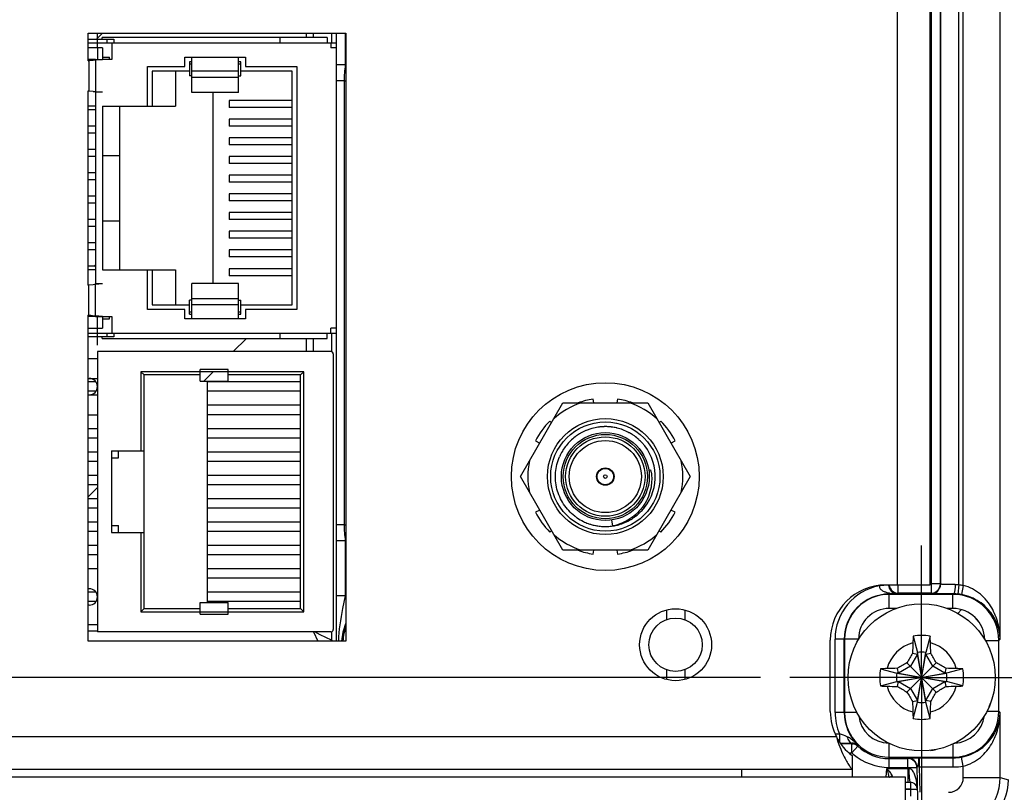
# Model space of a CAD drawing. Header units: inches. Extents: x 0 to 34, y 0 to 22.
# Tile 130 of 168: x 13.5 to 15.6, y 15.9 to 17.5. Entities that reach past the tile are written whole.
import ezdxf

# ---------------------------------------------------------------- set-up
doc = ezdxf.new("R2010")
doc.units = ezdxf.units.IN
doc.header["$LTSCALE"] = 1.87
doc.header["$MEASUREMENT"] = 0
doc.linetypes.add('CENTER', pattern=[0.6, 0.375, -0.075, 0.075, -0.075])
doc.layers.get('0').update_dxf_attribs({"linetype": 'CONTINUOUS'})
for name, color, linetype in [('02___PRT_ALL_AXES', 7, 'CONTINUOUS'), ('3_ALL_AXES', 7, 'CONTINUOUS'), ('5_ALL_CURVES', 7, 'CONTINUOUS'), ('COSMETIC', 7, 'CONTINUOUS'), ('DATUMCURVES', 7, 'CONTINUOUS'), ('DIMENSIONS', 7, 'CONTINUOUS')]:
    doc.layers.add(name, color=color, linetype=linetype)
doc.styles.get("Standard").update_dxf_attribs({"font": 'txt', "width": 0.8})
doc.dimstyles.new('DIMSTYLE_2', dxfattribs={"dimtxt": 0.125, "dimasz": 0.18, "dimexe": 0.125, "dimexo": 0.0625, "dimgap": 0.0625, "dimtad": 0, "dimtih": 1, "dimtoh": 1, "dimzin": 4, "dimdsep": 46, "dimtxsty": 'STANDARD', "dimblk": '_FILLED', "dimblk1": '_FILLED', "dimblk2": '_FILLED', "dimcen": 0.09, "dimadec": 0, "dimazin": 0, "dimtp": 0.01, "dimtm": 0.01, "dimtfac": 1, "dimtofl": 0, "dimtmove": 0, "dimatfit": 3, "dimldrblk": '_FILLED', "dimfxl": 1, "dimtolj": 1, "dimtzin": 4, "dimarcsym": 0})

# ---------------------------------------------------------------- blocks, each defined once
blk = doc.blocks.new('_FILLED')
at = {"color": 0, "linetype": 'BYBLOCK'}
blk.add_solid([(0, 0), (-1, 0.174), (-1, -0.174)], dxfattribs=at)
blk = doc.blocks.new('*D15')
at = {"layer": 'DIMENSIONS', "color": 2, "linetype": 'CONTINUOUS'}
for p, q in [((11.5009, 15.9284), (11.5009, 14.9265)), ((15.4656, 15.7938), (15.4656, 14.9265)), ((11.5009, 15.0515), (12.8082, 15.0515)), ((15.4656, 15.0515), (14.1582, 15.0515))]:
    blk.add_line(p, q, dxfattribs=at)
at = {"layer": 'DIMENSIONS', "color": 2, "linetype": 'CONTINUOUS', "xscale": 0.18, "yscale": 0.18, "zscale": 0.18, "rotation": 180}
blk.add_blockref('_FILLED', (11.5009, 15.0515), dxfattribs=at)
at = {"layer": 'DIMENSIONS', "color": 2, "linetype": 'CONTINUOUS', "xscale": 0.18, "yscale": 0.18, "zscale": 0.18}
blk.add_blockref('_FILLED', (15.4656, 15.0515), dxfattribs=at)
at = {"layer": 'DIMENSIONS', "color": 2, "linetype": 'CONTINUOUS', "insert": (13.4832, 15.114), "char_height": 0.125, "width": 1.225, "attachment_point": 2, "line_spacing_factor": 0.9}
blk.add_mtext('3.96{\\Ftxt.shx;\\W1.000000;\\H0.125000; }[100.7]', dxfattribs=at)
blk = doc.blocks.new('*D16')
at = {"layer": 'DIMENSIONS', "color": 2, "linetype": 'CONTINUOUS'}
for p, q in [((11.5009, 15.9284), (11.5009, 14.1765)), ((15.6516, 15.857), (15.6516, 14.1765)), ((11.5009, 14.3015), (12.9012, 14.3015)), ((15.6516, 14.3015), (14.2512, 14.3015))]:
    blk.add_line(p, q, dxfattribs=at)
at = {"layer": 'DIMENSIONS', "color": 2, "linetype": 'CONTINUOUS', "xscale": 0.18, "yscale": 0.18, "zscale": 0.18, "rotation": 180}
blk.add_blockref('_FILLED', (11.5009, 14.3015), dxfattribs=at)
at = {"layer": 'DIMENSIONS', "color": 2, "linetype": 'CONTINUOUS', "xscale": 0.18, "yscale": 0.18, "zscale": 0.18}
blk.add_blockref('_FILLED', (15.6516, 14.3015), dxfattribs=at)
at = {"layer": 'DIMENSIONS', "color": 2, "linetype": 'CONTINUOUS', "insert": (13.5762, 14.364), "char_height": 0.125, "width": 1.225, "attachment_point": 2, "line_spacing_factor": 0.9}
blk.add_mtext('4.15{\\Ftxt.shx;\\W1.000000;\\H0.125000; }[105.4]', dxfattribs=at)
blk = doc.blocks.new('*D17')
at = {"layer": 'DIMENSIONS', "color": 2, "linetype": 'CONTINUOUS'}
for p, q in [((10.6889, 16.5596), (10.5714, 16.5596)), ((10.6889, 16.1385), (10.6889, 16.5596)), ((15.1209, 16.1385), (10.5639, 16.1385)), ((12.504, 15.8016), (10.5639, 15.8016)), ((10.6889, 15.8016), (10.6889, 15.4416))]:
    blk.add_line(p, q, dxfattribs=at)
at = {"layer": 'DIMENSIONS', "color": 2, "linetype": 'CONTINUOUS', "xscale": 0.18, "yscale": 0.18, "zscale": 0.18}
for p, rotation in [((10.6889, 16.1385), 270), ((10.6889, 15.8016), 90)]:
    blk.add_blockref('_FILLED', p, dxfattribs=dict(at, rotation=rotation))
at = {"layer": 'DIMENSIONS', "color": 2, "linetype": 'CONTINUOUS', "insert": (10.5089, 16.6221), "char_height": 0.125, "width": 0.925, "attachment_point": 3, "line_spacing_factor": 0.9}
blk.add_mtext('.34{\\Ftxt.shx;\\W1.000000;\\H0.125000; }[8.6]', dxfattribs=at)

msp = doc.modelspace()

# ---------------------------------------------------------------- linework, layer by layer
at = {"color": 7, "linetype": 'CONTINUOUS'}
for p, q in [((15.5548, 16.335), (15.5548, 19.1486)), ((15.6335, 16.2206), (15.6335, 19.1486)), ((15.4859, 19.0924), (15.4859, 16.3187)), ((15.5056, 19.0924), (15.5056, 16.3384)), ((15.506, 16.338), (15.506, 19.0927)), ((15.5454, 16.3364), (15.5454, 19.0927)), ((14.1627, 17.5173), (14.1627, 17.5078)), ((14.202, 17.5173), (14.202, 17.4968)), ((14.212, 17.5173), (14.212, 17.4968)), ((14.2317, 17.5173), (14.2317, 17.4497)), ((13.6811, 17.5043), (13.7342, 17.5043)), ((13.6811, 17.4968), (14.2131, 17.4968)), ((13.7011, 17.4858), (13.7011, 17.4968)), ((13.7111, 17.5043), (13.7111, 17.5078)), ((14.1931, 17.5078), (13.7111, 17.5078)), ((13.7221, 17.4968), (13.7221, 17.5043)), ((13.7321, 17.4968), (13.7321, 17.4608)), ((13.7342, 17.5043), (13.7361, 17.5043)), ((13.7361, 17.5043), (13.7361, 17.4968)), ((14.0925, 17.4968), (14.0925, 17.5078)), ((14.1931, 17.5078), (14.1931, 17.4968)), ((14.2011, 17.4968), (14.2011, 17.4858)), ((14.2131, 16.8748), (14.2131, 17.4968)), ((13.7121, 17.4858), (13.6811, 17.4858)), ((13.7121, 17.4858), (13.7121, 17.4608)), ((14.2131, 17.4858), (14.2011, 17.4858)), ((13.6971, 17.4608), (13.6811, 17.4608)), ((13.687, 17.4585), (13.6829, 17.458)), ((13.6829, 17.458), (13.6829, 17.3935)), ((13.7121, 17.4608), (13.6971, 17.4594)), ((13.6971, 17.4594), (13.6971, 17.3921)), ((13.7121, 17.4658), (13.7271, 17.4658)), ((13.7321, 17.4608), (13.7121, 17.4608)), ((13.7271, 17.4608), (13.7271, 17.4658)), ((13.8881, 17.4458), (13.8881, 17.4658)), ((13.8881, 17.4658), (14.0181, 17.4658)), ((13.8981, 17.4558), (13.8981, 17.4258)), ((13.9031, 17.4558), (13.8981, 17.4558)), ((13.9031, 17.3903), (13.9031, 17.4658)), ((14.0031, 17.3903), (14.0031, 17.4658)), ((14.0081, 17.4558), (14.0031, 17.4558)), ((14.0081, 17.4258), (14.0081, 17.4558)), ((14.0181, 17.4658), (14.0181, 17.4458)), ((13.8081, 17.3608), (13.8081, 17.4458)), ((13.8081, 17.4458), (13.8881, 17.4458)), ((13.8181, 17.4358), (13.8181, 17.3608)), ((13.8981, 17.4358), (13.8181, 17.4358)), ((13.8681, 17.4358), (13.8681, 17.3608)), ((13.9031, 17.4508), (13.8981, 17.4508)), ((14.0031, 17.4358), (13.9031, 17.4358)), ((14.0081, 17.4508), (14.0031, 17.4508)), ((14.1181, 17.4358), (14.0081, 17.4358)), ((14.0181, 17.4458), (14.1281, 17.4458)), ((14.1181, 16.9358), (14.1181, 17.4358)), ((14.1281, 17.4458), (14.1281, 16.9258)), ((14.2317, 17.4497), (14.2131, 17.4497)), ((13.9031, 17.4258), (13.8981, 17.4258)), ((14.0031, 17.4228), (13.9031, 17.4228)), ((14.0031, 17.4258), (14.0081, 17.4258)), ((14.2291, 17.4155), (14.2131, 17.4155)), ((14.2291, 17.4155), (14.2291, 16.4651)), ((14.2291, 17.4155), (14.2331, 17.4155)), ((13.6919, 17.3926), (13.6829, 17.3935)), ((13.7121, 17.3908), (13.6971, 17.3921)), ((13.6971, 17.3908), (13.6971, 16.9808)), ((13.7121, 17.3908), (13.6971, 17.3908)), ((14.0031, 17.3903), (13.9031, 17.3903)), ((13.9481, 17.3903), (13.9481, 16.9812)), ((13.9831, 17.3733), (13.9831, 17.3583)), ((14.1181, 17.3733), (13.9831, 17.3733)), ((13.6971, 17.3608), (13.6811, 17.3608)), ((13.6971, 17.3533), (13.6811, 17.3533)), ((13.7121, 17.3608), (13.7121, 17.0108)), ((13.7121, 17.3608), (13.8681, 17.3608)), ((13.7481, 17.3608), (13.7481, 17.0108)), ((14.1181, 17.3583), (13.9831, 17.3583)), ((13.9831, 17.3333), (13.9831, 17.3183)), ((14.1181, 17.3333), (13.9831, 17.3333)), ((13.6971, 17.3183), (13.6811, 17.3183)), ((14.1181, 17.3183), (13.9831, 17.3183)), ((13.6971, 17.3033), (13.6811, 17.3033)), ((13.9831, 17.2933), (13.9831, 17.2783)), ((14.1181, 17.2933), (13.9831, 17.2933)), ((13.6971, 17.2683), (13.6811, 17.2683)), ((14.1181, 17.2783), (13.9831, 17.2783)), ((13.6971, 17.2533), (13.6811, 17.2533)), ((13.7121, 17.2558), (13.7481, 17.2558)), ((13.9831, 17.2533), (13.9831, 17.2383)), ((14.1181, 17.2533), (13.9831, 17.2533)), ((14.1181, 17.2383), (13.9831, 17.2383)), ((13.6971, 17.2183), (13.6811, 17.2183)), ((13.6971, 17.2033), (13.6811, 17.2033)), ((13.9831, 17.2133), (13.9831, 17.1983)), ((14.1181, 17.2133), (13.9831, 17.2133)), ((14.1181, 17.1983), (13.9831, 17.1983)), ((13.6971, 17.1683), (13.6811, 17.1683)), ((13.9831, 17.1733), (13.9831, 17.1583)), ((14.1181, 17.1733), (13.9831, 17.1733)), ((14.1181, 17.1583), (13.9831, 17.1583)), ((13.6971, 17.1533), (13.6811, 17.1533)), ((13.6971, 17.1183), (13.6811, 17.1183)), ((13.9831, 17.1333), (13.9831, 17.1183)), ((14.1181, 17.1333), (13.9831, 17.1333)), ((14.1181, 17.1183), (13.9831, 17.1183)), ((13.6971, 17.1033), (13.6811, 17.1033)), ((13.7121, 17.1158), (13.7481, 17.1158)), ((13.9831, 17.0933), (13.9831, 17.0783)), ((14.1181, 17.0933), (13.9831, 17.0933)), ((14.1181, 17.0783), (13.9831, 17.0783)), ((13.6971, 17.0683), (13.6811, 17.0683)), ((13.6971, 17.0533), (13.6811, 17.0533)), ((13.9831, 17.0533), (13.9831, 17.0383)), ((14.1181, 17.0533), (13.9831, 17.0533)), ((14.1181, 17.0383), (13.9831, 17.0383)), ((13.6971, 17.0183), (13.6811, 17.0183)), ((13.6971, 17.0108), (13.6811, 17.0108)), ((13.7121, 17.0108), (13.8681, 17.0108)), ((13.8081, 16.9258), (13.8081, 17.0108)), ((13.8181, 17.0108), (13.8181, 16.9358)), ((13.8681, 17.0108), (13.8681, 16.9358)), ((13.9831, 17.0133), (13.9831, 16.9983)), ((14.1181, 17.0133), (13.9831, 17.0133)), ((14.1181, 16.9983), (13.9831, 16.9983)), ((13.6919, 16.9789), (13.6829, 16.978)), ((13.6829, 16.9135), (13.6829, 16.978)), ((13.7121, 16.9808), (13.6971, 16.9808)), ((13.7121, 16.9808), (13.6971, 16.9794)), ((13.6971, 16.9121), (13.6971, 16.9794)), ((13.9031, 16.9058), (13.9031, 16.9812)), ((14.0031, 16.9812), (13.9031, 16.9812)), ((14.0031, 16.9058), (14.0031, 16.9812)), ((14.0031, 16.9488), (13.9031, 16.9488)), ((13.8181, 16.9358), (13.8981, 16.9358)), ((13.8981, 16.9158), (13.8981, 16.9458)), ((13.9031, 16.9458), (13.8981, 16.9458)), ((14.0031, 16.9358), (13.9031, 16.9358)), ((14.0031, 16.9458), (14.0081, 16.9458)), ((14.0081, 16.9158), (14.0081, 16.9458)), ((14.0081, 16.9358), (14.1181, 16.9358)), ((13.6971, 16.9108), (13.6811, 16.9108)), ((13.687, 16.9131), (13.6829, 16.9135)), ((13.7121, 16.9108), (13.6971, 16.9121)), ((13.7121, 16.9108), (13.7121, 16.8858)), ((13.7121, 16.9108), (13.7321, 16.9108)), ((13.7121, 16.9058), (13.7271, 16.9058)), ((13.7271, 16.9058), (13.7271, 16.9108)), ((13.7321, 16.9108), (13.7321, 16.8748)), ((13.8881, 16.9258), (13.8081, 16.9258)), ((13.8881, 16.9058), (13.8881, 16.9258)), ((14.0181, 16.9058), (13.8881, 16.9058)), ((13.8981, 16.9208), (13.9031, 16.9208)), ((13.8981, 16.9158), (13.9031, 16.9158)), ((14.0031, 16.9208), (14.0081, 16.9208)), ((14.0031, 16.9158), (14.0081, 16.9158)), ((14.0181, 16.9258), (14.0181, 16.9058)), ((14.1281, 16.9258), (14.0181, 16.9258)), ((13.6811, 16.8858), (13.7121, 16.8858)), ((13.7011, 16.8748), (13.7011, 16.8858)), ((14.2011, 16.8748), (14.2011, 16.8858)), ((14.2131, 16.8858), (14.2011, 16.8858)), ((14.2131, 16.8748), (13.6811, 16.8748)), ((13.7291, 16.8673), (13.6811, 16.8673)), ((13.7111, 16.8638), (13.7111, 16.8673)), ((13.7111, 16.8638), (14.1931, 16.8638)), ((13.7221, 16.8673), (13.7221, 16.8748)), ((13.7361, 16.8673), (13.7291, 16.8673)), ((13.7361, 16.8748), (13.7361, 16.8673)), ((14.0925, 16.8638), (14.0925, 16.8748)), ((14.1627, 16.8638), (14.1627, 16.8358)), ((14.1931, 16.8638), (14.1931, 16.8748)), ((14.202, 16.8748), (14.202, 16.8358)), ((14.212, 16.8748), (14.212, 16.4651)), ((13.7011, 16.8358), (13.7011, 16.2358)), ((14.2011, 16.8358), (13.7011, 16.8358)), ((14.2061, 16.8308), (14.2061, 16.2408)), ((13.7941, 16.7928), (13.7941, 16.6233)), ((13.7941, 16.7928), (13.8011, 16.7858)), ((14.1431, 16.7928), (13.7941, 16.7928)), ((13.8011, 16.2858), (13.8011, 16.7858)), ((13.9211, 16.7858), (13.8011, 16.7858)), ((13.9211, 16.7728), (13.9211, 16.7978)), ((13.9811, 16.7978), (13.9211, 16.7978)), ((13.9811, 16.7728), (13.9811, 16.7978)), ((14.1361, 16.7858), (13.9811, 16.7858)), ((14.1431, 16.7928), (14.1361, 16.7858)), ((14.1361, 16.2858), (14.1361, 16.7858)), ((14.1431, 16.2788), (14.1431, 16.7928)), ((13.6811, 16.7783), (13.7011, 16.7783)), ((13.6969, 16.7708), (13.6811, 16.7708)), ((13.9211, 16.7728), (13.9811, 16.7728)), ((13.9361, 16.7728), (13.9361, 16.2988)), ((14.1361, 16.7708), (13.9361, 16.7708)), ((13.6969, 16.7508), (13.6811, 16.7508)), ((13.6811, 16.7433), (13.7011, 16.7433)), ((14.1361, 16.7508), (13.9361, 16.7508)), ((14.1361, 16.7208), (13.9361, 16.7208)), ((14.7635, 16.7258), (14.7621, 16.7342)), ((14.8147, 16.7342), (14.8134, 16.7258)), ((13.6811, 16.7008), (13.7011, 16.7008)), ((14.1361, 16.7008), (13.9361, 16.7008)), ((14.6731, 16.6836), (14.6696, 16.6871)), ((14.9072, 16.6871), (14.9037, 16.6836)), ((13.7011, 16.6708), (13.6811, 16.6708)), ((14.1361, 16.6708), (13.9361, 16.6708)), ((13.7011, 16.6508), (13.6811, 16.6508)), ((14.1361, 16.6508), (13.9361, 16.6508)), ((14.6387, 16.6446), (14.6479, 16.6399)), ((14.9289, 16.6399), (14.9381, 16.6446)), ((13.7011, 16.6208), (13.6811, 16.6208)), ((13.7311, 16.6233), (13.7311, 16.4483)), ((13.7311, 16.6233), (13.8011, 16.6233)), ((13.7461, 16.6083), (13.7461, 16.6233)), ((14.1361, 16.6208), (13.9361, 16.6208)), ((13.7011, 16.6008), (13.6811, 16.6008)), ((13.7311, 16.6083), (13.7461, 16.6083)), ((14.1361, 16.6008), (13.9361, 16.6008)), ((13.7011, 16.5708), (13.6811, 16.5708)), ((14.1361, 16.5708), (13.9361, 16.5708)), ((13.7011, 16.5508), (13.6811, 16.5508)), ((14.1361, 16.5508), (13.9361, 16.5508)), ((13.7011, 16.5208), (13.6811, 16.5208)), ((14.1361, 16.5208), (13.9361, 16.5208)), ((13.7011, 16.5008), (13.6811, 16.5008)), ((14.1361, 16.5008), (13.9361, 16.5008)), ((14.6479, 16.4967), (14.6387, 16.492)), ((14.9381, 16.492), (14.9289, 16.4967)), ((13.7011, 16.4708), (13.6811, 16.4708)), ((13.7311, 16.4633), (13.7461, 16.4633)), ((13.7461, 16.4483), (13.7461, 16.4633)), ((14.1361, 16.4708), (13.9361, 16.4708)), ((14.2291, 16.4651), (14.212, 16.4651)), ((14.212, 16.4651), (14.212, 16.4321)), ((14.2291, 16.4651), (14.2331, 16.4651)), ((13.7011, 16.4508), (13.6811, 16.4508)), ((13.7311, 16.4483), (13.8011, 16.4483)), ((13.7941, 16.4483), (13.7941, 16.2788)), ((14.1361, 16.4508), (13.9361, 16.4508)), ((14.6696, 16.4495), (14.6731, 16.453)), ((14.9037, 16.453), (14.9072, 16.4495)), ((13.7011, 16.4208), (13.6811, 16.4208)), ((14.1361, 16.4208), (13.9361, 16.4208)), ((14.212, 16.4321), (14.212, 16.313)), ((14.2317, 16.4308), (14.212, 16.4308)), ((14.2317, 16.4308), (14.2317, 16.313)), ((13.7011, 16.4008), (13.6811, 16.4008)), ((14.1361, 16.4008), (13.9361, 16.4008)), ((14.7621, 16.4024), (14.7635, 16.4108)), ((14.8134, 16.4108), (14.8147, 16.4024)), ((14.1361, 16.3708), (13.9361, 16.3708)), ((14.1361, 16.3508), (13.9361, 16.3508)), ((15.3947, 16.3359), (15.3751, 16.3346)), ((15.4156, 16.3187), (15.4156, 16.3362)), ((15.5056, 16.3384), (15.4831, 16.3384)), ((15.506, 16.338), (15.5056, 16.3384)), ((15.5454, 16.3364), (15.5434, 16.3168)), ((13.6836, 16.3283), (13.6811, 16.3283)), ((13.6975, 16.3208), (13.6811, 16.3208)), ((14.1361, 16.3208), (13.9361, 16.3208)), ((15.408, 16.317), (15.3961, 16.3169)), ((15.3962, 16.2862), (15.3962, 16.3162)), ((15.5323, 16.3162), (15.3962, 16.3162)), ((15.408, 16.317), (15.4139, 16.3171)), ((15.4156, 16.3187), (15.4139, 16.3171)), ((15.4859, 16.3187), (15.4156, 16.3187)), ((15.4863, 16.3183), (15.4859, 16.3187)), ((15.5323, 16.3162), (15.5334, 16.3173)), ((15.5323, 16.2862), (15.5323, 16.3162)), ((15.5548, 16.335), (15.5512, 16.3157)), ((13.6969, 16.3008), (13.6811, 16.3008)), ((13.9211, 16.2738), (13.9211, 16.2988)), ((13.9211, 16.2988), (13.9811, 16.2988)), ((14.1361, 16.3008), (13.9361, 16.3008)), ((13.9811, 16.2738), (13.9811, 16.2988)), ((14.2317, 16.313), (14.212, 16.313)), ((14.2317, 16.313), (14.2258, 16.2858)), ((13.6836, 16.2933), (13.6811, 16.2933)), ((13.7941, 16.2788), (13.8011, 16.2858)), ((13.7941, 16.2788), (14.1431, 16.2788)), ((13.8011, 16.2858), (13.9211, 16.2858)), ((13.9211, 16.2738), (13.9811, 16.2738)), ((13.9811, 16.2858), (14.1361, 16.2858)), ((14.1431, 16.2788), (14.1361, 16.2858)), ((14.9191, 16.282), (14.9191, 16.262)), ((14.9585, 16.2821), (14.9585, 16.262)), ((15.4111, 16.2862), (15.3962, 16.2862)), ((15.5323, 16.2862), (15.5202, 16.2862)), ((13.7011, 16.2376), (13.6811, 16.2376)), ((14.2011, 16.2358), (13.7011, 16.2358)), ((14.1636, 16.2358), (14.1733, 16.2163)), ((14.1782, 16.2298), (14.1663, 16.2358)), ((14.202, 16.236), (14.202, 16.2179)), ((14.2122, 16.2481), (14.2123, 16.2285)), ((14.202, 16.2179), (14.1782, 16.2298)), ((14.202, 16.2179), (14.2036, 16.2163)), ((14.2123, 16.2285), (14.2123, 16.2163)), ((15.2803, 16.0632), (15.2803, 16.2206)), ((15.3307, 16.2206), (15.2803, 16.2206)), ((15.3, 16.0632), (15.3, 16.2206)), ((15.3007, 16.2206), (15.3007, 16.0632)), ((15.3307, 16.2206), (15.3307, 16.2195)), ((15.4474, 16.2264), (15.4565, 16.1917)), ((15.4839, 16.2264), (15.4748, 16.1917)), ((15.6016, 16.2178), (15.6307, 16.2178)), ((15.6335, 16.2206), (15.6307, 16.2178)), ((15.6307, 16.066), (15.6307, 16.2178)), ((15.4462, 16.1902), (15.4565, 16.188)), ((15.4748, 16.0853), (15.4565, 16.1917)), ((15.4565, 16.1917), (15.4565, 16.188)), ((15.4565, 16.0853), (15.4748, 16.1917)), ((15.4748, 16.188), (15.4748, 16.1917)), ((15.4748, 16.188), (15.485, 16.1902)), ((15.497, 16.1071), (15.4342, 16.1699)), ((15.4342, 16.1071), (15.497, 16.1699)), ((15.4565, 16.188), (15.4417, 16.1624)), ((15.4748, 16.089), (15.4565, 16.188)), ((15.4565, 16.089), (15.4748, 16.188)), ((15.4896, 16.1624), (15.4748, 16.188)), ((14.9191, 16.1548), (14.9191, 16.1348)), ((14.9585, 16.1548), (14.9585, 16.1347)), ((15.3777, 16.1568), (15.4124, 16.1477)), ((15.4124, 16.1477), (15.5188, 16.1294)), ((15.4161, 16.1477), (15.4124, 16.1477)), ((15.4124, 16.1294), (15.5188, 16.1477)), ((15.4161, 16.1477), (15.4139, 16.1579)), ((15.4417, 16.1624), (15.4161, 16.1477)), ((15.4161, 16.1477), (15.5152, 16.1294)), ((15.4161, 16.1294), (15.5152, 16.1477)), ((15.5152, 16.1477), (15.4896, 16.1624)), ((15.5173, 16.1579), (15.5152, 16.1477)), ((15.5188, 16.1477), (15.5152, 16.1477)), ((15.5535, 16.1568), (15.5188, 16.1477)), ((15.3777, 16.1203), (15.4124, 16.1294)), ((15.4124, 16.1294), (15.4161, 16.1294)), ((15.4139, 16.1191), (15.4161, 16.1294)), ((15.4161, 16.1294), (15.4417, 16.1146)), ((15.4896, 16.1146), (15.5152, 16.1294)), ((15.5152, 16.1294), (15.5173, 16.1191)), ((15.5152, 16.1294), (15.5188, 16.1294)), ((15.5535, 16.1203), (15.5188, 16.1294)), ((15.4417, 16.1146), (15.4565, 16.089)), ((15.4748, 16.089), (15.4896, 16.1146)), ((15.4462, 16.0868), (15.4565, 16.089)), ((15.4474, 16.0506), (15.4565, 16.0853)), ((15.4565, 16.089), (15.4565, 16.0853)), ((15.4748, 16.0853), (15.4748, 16.089)), ((15.485, 16.0868), (15.4748, 16.089)), ((15.4839, 16.0506), (15.4748, 16.0853)), ((15.3274, 16.0632), (15.2803, 16.0632)), ((15.6054, 16.066), (15.6307, 16.066)), ((15.6307, 16.066), (15.6335, 16.0632)), ((15.6335, 15.9241), (15.6335, 16.0632)), ((15.2808, 16.0174), (15.2897, 16.0174)), ((15.2897, 16.0174), (15.2897, 16.0002)), ((15.3159, 15.9962), (15.2925, 15.9962)), ((15.3159, 15.9773), (15.3159, 15.9962)), ((15.3162, 15.9772), (15.3293, 15.991)), ((15.3962, 15.9458), (15.3962, 15.9972)), ((15.5323, 15.9959), (15.5323, 15.9676)), ((15.3095, 15.9773), (15.3159, 15.9773)), ((15.3159, 15.9773), (15.3162, 15.9772)), ((15.3962, 15.9676), (15.5323, 15.9676)), ((15.3962, 15.9647), (15.4363, 15.9647)), ((15.4359, 15.9458), (15.4359, 15.9647)), ((15.4363, 15.9647), (15.4363, 15.9661)), ((15.4601, 15.9665), (15.5334, 15.9665)), ((15.4601, 15.9665), (15.4606, 15.9468)), ((15.5323, 15.9676), (15.5334, 15.9665)), ((15.5334, 15.9468), (15.5334, 15.9665)), ((15.5548, 15.9488), (15.5512, 15.9681)), ((15.3897, 15.9248), (15.3913, 15.9435)), ((15.3913, 15.9435), (15.4359, 15.9435)), ((15.3962, 15.9458), (15.4359, 15.9458)), ((15.4359, 15.9458), (15.4359, 15.9435)), ((15.4359, 15.9435), (15.4359, 15.914)), ((15.4556, 15.9471), (15.458, 15.8067)), ((15.4606, 15.9468), (15.4556, 15.9467)), ((15.4606, 15.9468), (15.4615, 15.8926)), ((15.4606, 15.9468), (15.5334, 15.9468)), ((15.5548, 15.9241), (15.5548, 15.9488)), ((15.4311, 15.9248), (12.6011, 15.9248)), ((15.4311, 15.8168), (15.4311, 15.9248)), ((15.5548, 15.9241), (15.6335, 15.9241)), ((15.6335, 15.9241), (15.6516, 15.9195)), ((15.4311, 15.914), (15.4414, 15.914)), ((15.4414, 15.8995), (15.4311, 15.8995)), ((15.4311, 15.899), (15.4414, 15.899)), ((15.4414, 15.914), (15.4414, 15.8995)), ((15.4414, 15.8995), (15.4414, 15.899)), ((15.4414, 15.899), (15.4419, 15.8845))]:
    msp.add_line(p, q, dxfattribs=at)
at = {"color": 3, "linetype": 'CONTINUOUS'}
for p, q in [((13.6811, 17.458), (13.6811, 17.5173)), ((13.6811, 17.5173), (14.2331, 17.5173)), ((14.2331, 17.5173), (14.2331, 16.2163)), ((13.6811, 16.978), (13.6811, 17.3935)), ((13.6811, 16.2163), (13.6811, 16.9135)), ((14.2331, 16.2163), (13.6811, 16.2163)), ((15.0801, 15.9413), (15.0801, 15.9248))]:
    msp.add_line(p, q, dxfattribs=at)
at = {"color": 40, "linetype": 'CONTINUOUS'}
for p, q in [((13.6971, 17.4608), (13.7121, 17.4608)), ((13.6971, 16.9108), (13.7121, 16.9108))]:
    msp.add_line(p, q, dxfattribs=at)
at = {"color": 6, "linetype": 'CONTINUOUS'}
for p, q in [((14.7859, 16.6751), (14.7861, 16.6752)), ((14.7865, 16.6752), (14.7866, 16.6752)), ((14.7866, 16.6752), (14.7868, 16.6752)), ((14.7594, 16.6712), (14.7596, 16.6712)), ((14.7596, 16.6712), (14.7598, 16.6713)), ((14.8129, 16.6723), (14.8131, 16.6723)), ((14.8383, 16.6628), (14.8384, 16.6627)), ((14.8815, 16.5822), (14.8857, 16.5828)), ((14.8723, 16.5021), (14.8722, 16.5019)), ((14.8724, 16.5022), (14.8723, 16.5021)), ((14.7518, 16.4679), (14.7516, 16.468)), ((14.8042, 16.4626), (14.8023, 16.4752)), ((14.8042, 16.4626), (14.804, 16.4626)), ((14.8433, 16.4766), (14.8432, 16.4765)), ((14.8532, 16.4833), (14.8531, 16.4832)), ((14.7775, 16.462), (14.7773, 16.462)), ((14.7777, 16.462), (14.7775, 16.462))]:
    msp.add_line(p, q, dxfattribs=at)
at = {"color": 7, "linetype": 'CONTINUOUS'}
for centre, radius in [((14.7884, 16.5683), 0.124), ((14.7884, 16.5683), 0.117), ((15.4656, 16.1385), 0.1575), ((14.9388, 16.2084), 0.0571)]:
    msp.add_circle(centre, radius, dxfattribs=at)
at = {"color": 6, "linetype": 'CONTINUOUS'}
for radius in [0.0941, 0.0902, 0.085, 0.0772, 0.0187, 0.0176, 0.00394]:
    msp.add_circle((14.7884, 16.5683), radius, dxfattribs=at)
at = {"color": 7, "linetype": 'CONTINUOUS'}
for centre, radius, start, end in [((13.802, 16.5273), 0.9383, 97.2903, 97.4146), ((13.7377, 16.9662), 0.4949, 95.3114, 95.8747), ((13.8769, 15.4591), 2.0084, 95.1363, 95.2853), ((14.3018, 17.4159), 0.0779, 152.3502, 154.2356), ((13.8019, 18.324), 0.938, 262.5841, 262.7084), ((13.8765, 19.3878), 2.0037, 264.7144, 264.8637), ((13.802, 16.0473), 0.9383, 97.2903, 97.4146), ((13.8769, 14.9791), 2.0084, 95.1363, 95.2853), ((13.8019, 17.844), 0.938, 262.5841, 262.7084), ((13.7377, 17.405), 0.4946, 264.1246, 264.6882), ((13.8765, 18.9078), 2.0037, 264.7144, 264.8637), ((14.2011, 16.8308), 0.005, 0, 90), ((13.6836, 16.7608), 0.0175, 270, 90), ((14.7884, 16.5683), 0.168, 99, 110.2738), ((14.7884, 16.5683), 0.168, 69.7262, 81), ((14.7884, 16.5683), 0.168, 135, 153), ((14.7884, 16.5683), 0.168, 27, 45), ((14.7884, 16.5683), 0.168, 207, 225), ((14.7884, 16.5683), 0.168, 315, 333), ((14.3021, 16.4648), 0.0782, 205.8043, 207.6835), ((14.7884, 16.5683), 0.168, 249.7262, 261), ((14.7884, 16.5683), 0.168, 279, 290.2738), ((15.4156, 16.3384), 0.0197, 186.515, 269.9787), ((15.4859, 16.3384), 0.0197, 270.0211, 359.9789), ((15.4863, 16.338), 0.0197, 270.0211, 359.9789), ((15.5371, 16.2822), 0.0548, 81.3058, 89.6639), ((15.5334, 16.2188), 0.1182, 79.5781, 84.1858), ((13.6836, 16.3108), 0.0175, 270, 90), ((15.3962, 16.2206), 0.1159, 100.4906, 180), ((15.3962, 16.2206), 0.0962, 90.0756, 180), ((15.3962, 16.2206), 0.0955, 90, 180), ((15.386, 16.3341), 0.0109, 177.2939, 178.0487), ((15.5323, 16.2178), 0.0984, 0.0034, 89.996), ((15.533, 16.2146), 0.1027, 84.1881, 89.7488), ((15.5334, 16.2188), 0.0985, 79.581, 84.1893), ((26.6532, 16.3173), 12.4412, 180.01963, 180.31873), ((14.3759, 16.2013), 0.1825, 141.5896, 142.2411), ((15.3962, 16.2206), 0.0656, 90, 180), ((15.5323, 16.2178), 0.0684, 1.4791, 90.0036), ((14.3759, 16.2013), 0.1529, 160.2107, 174.3379), ((14.2011, 16.2408), 0.005, 270, 360), ((14.3759, 16.2013), 0.1503, 161.8592, 174.192), ((14.1829, 16.2179), 0.0191, 355.0713, 359.9666), ((15.4656, 16.1385), 0.0763, 104.2745, 165.7255), ((17.6357, 16.1419), 2.1901, 178.1542, 178.7363), ((16.3774, 16.1825), 0.931, 177.295, 178.1542), ((15.4656, 16.1385), 0.0898, 78.2646, 101.7354), ((14.5771, 16.1834), 0.9078, 1.8348, 2.716), ((13.32, 16.1426), 2.1656, 1.2604, 1.8491), ((15.4656, 16.1385), 0.0763, 14.2745, 75.7255), ((17.5318, 14.9458), 2.4287, 149.1759, 149.732), ((15.4656, 16.1385), 0.054, 80.2364, 99.7636), ((13.4082, 14.9509), 2.4185, 30.2668, 30.8252), ((16.6532, 14.0811), 2.4185, 120.2668, 120.8252), ((14.2729, 14.0723), 2.4287, 59.1759, 59.732), ((15.4656, 16.1385), 0.0898, 168.2646, 191.7354), ((15.4208, 15.25), 0.9078, 91.8348, 92.716), ((15.4616, 13.9929), 2.1656, 91.2604, 91.8491), ((15.4656, 16.1385), 0.054, 170.2364, 189.7636), ((15.469, 13.9684), 2.1901, 88.1542, 88.7363), ((15.4656, 16.1385), 0.054, 350.2364, 9.7636), ((15.5096, 15.2268), 0.931, 87.295, 88.1542), ((15.4656, 16.1385), 0.0898, 348.2646, 11.7354), ((15.4217, 17.0502), 0.931, 267.295, 268.1542), ((15.4656, 16.1385), 0.0763, 194.2745, 255.7255), ((15.4622, 18.3086), 2.1901, 268.1542, 268.7363), ((16.6584, 18.2047), 2.4287, 239.1759, 239.732), ((17.523, 17.3261), 2.4185, 210.2668, 210.8252), ((15.4656, 16.1385), 0.0763, 284.2745, 345.7255), ((13.3994, 17.3313), 2.4287, 329.1759, 329.732), ((14.2781, 18.1959), 2.4185, 300.2668, 300.8252), ((15.4697, 18.2842), 2.1656, 271.2604, 271.8491), ((15.5105, 17.027), 0.9078, 271.8348, 272.716), ((17.6113, 16.1344), 2.1656, 181.2604, 181.8491), ((15.4656, 16.1385), 0.054, 260.2364, 279.7636), ((13.2955, 16.1351), 2.1901, 358.1542, 358.7363), ((15.3962, 16.0632), 0.1159, 180, 203.2377), ((15.3962, 16.0632), 0.0962, 180, 226.7438), ((15.3962, 16.0632), 0.0955, 180, 270), ((16.3541, 16.0936), 0.9078, 181.8348, 182.716), ((14.5539, 16.0946), 0.931, 357.295, 358.1542), ((15.5323, 16.066), 0.0984, 270.004, 359.9966), ((15.3962, 16.0632), 0.0656, 185.5016, 269.2031), ((15.4656, 16.1385), 0.0898, 258.2646, 281.7354), ((15.5323, 16.066), 0.0684, 273.3581, 351.8262), ((15.221, 15.7991), 0.2289, 68.1675, 72.526), ((15.2902, 18.4084), 2.4107, 270.0291, 270.6267), ((15.9118, 15.7621), 0.6402, 158.3909, 158.5502), ((15.3159, 15.9765), 0.0197, 47.1666, 90), ((15.2959, 16.2191), 0.2241, 275.276, 275.6838), ((15.3171, 15.9771), 0.0208, 73.4444, 91.3654), ((15.7245, 15.8089), 0.4351, 154.965, 155.268), ((15.3962, 16.0632), 0.0984, 227.1666, 270), ((15.3962, 16.0635), 0.1177, 227.1678, 229.171), ((15.3962, 16.0635), 0.1177, 229.1702, 270), ((15.4363, 15.9468), 0.0193, 1.0004, 90.0017), ((15.4363, 15.9454), 0.0193, 1, 90), ((15.5334, 16.0651), 0.0986, 270.0072, 280.409), ((15.4555, 16.6805), 0.7373, 268.4769, 268.6455), ((15.5334, 16.0652), 0.1184, 270.0108, 280.4119), ((15.3829, 15.9159), 0.023, 22.7516, 31.3823), ((15.5233, 15.9241), 0.1102, 270.005, 359.9989), ((15.5233, 15.9241), 0.0315, 269.9947, 359.9965), ((15.5414, 15.9195), 0.1102, 269.9902, 359.9959), ((15.4414, 15.899), 0.015, 9.8014, 89.9996)]:
    msp.add_arc(centre, radius, start, end, dxfattribs=at)
at = {"color": 6, "linetype": 'CONTINUOUS'}
for centre, radius, start, end in [((14.7885, 16.568), 0.1072, 98.5072, 105.2563), ((14.7885, 16.5679), 0.1073, 97.6708, 98.5077), ((14.7885, 16.5679), 0.1073, 96.3984, 97.6708), ((14.7884, 16.5682), 0.1069, 91.3752, 96.4003), ((14.7884, 16.5688), 0.1064, 91.0461, 91.2536), ((14.7884, 16.5684), 0.1068, 85.6695, 90.8437), ((14.7884, 16.5682), 0.107, 83.2946, 85.6708), ((14.7884, 16.5682), 0.107, 82.5738, 83.2946), ((14.7885, 16.5685), 0.1067, 77.2399, 82.5758), ((14.7886, 16.5681), 0.1072, 127.2227, 134.4246), ((14.7886, 16.5682), 0.1071, 125.4958, 127.2218), ((14.7885, 16.5682), 0.107, 125.1108, 125.4955), ((14.7883, 16.5686), 0.1066, 120.1526, 125.1136), ((14.7879, 16.5692), 0.1059, 119.8804, 120.1475), ((14.7879, 16.5692), 0.1058, 119.6691, 119.8804), ((14.7883, 16.5685), 0.1066, 112.7878, 119.659), ((14.7884, 16.5681), 0.1071, 112.4379, 112.7917), ((14.7885, 16.568), 0.1072, 108.0155, 112.4372), ((14.7884, 16.5682), 0.1069, 105.7499, 108.0149), ((14.7883, 16.5685), 0.1067, 105.2627, 105.5295), ((14.7886, 16.5691), 0.1061, 76.9368, 77.235), ((14.7886, 16.5691), 0.106, 76.7486, 76.9368), ((14.7886, 16.5691), 0.106, 76.4515, 76.6197), ((14.7884, 16.5683), 0.1069, 69.5081, 76.4418), ((14.7882, 16.5679), 0.1073, 62.1851, 69.5101), ((14.7883, 16.568), 0.1072, 57.5891, 62.0876), ((14.7882, 16.568), 0.1073, 54.4494, 57.5897), ((14.7886, 16.5684), 0.1067, 47.7165, 54.4531), ((14.7884, 16.5683), 0.1069, 141.8002, 148.2759), ((14.7887, 16.568), 0.1073, 134.4354, 141.8031), ((14.7887, 16.5686), 0.1064, 43.0687, 47.7022), ((14.7884, 16.5683), 0.1069, 321.8114, 43.0848), ((14.7885, 16.5683), 0.1069, 149.4387, 156.5255), ((14.788, 16.5686), 0.1064, 148.8662, 149.4322), ((14.7879, 16.5686), 0.1062, 148.2841, 148.8662), ((14.7901, 16.5632), 0.0976, 10.7918, 11.6393), ((14.7896, 16.5631), 0.0981, 8.8357, 10.7909), ((14.788, 16.5677), 0.1062, 232.3254, 235.4513), ((14.7881, 16.5686), 0.1073, 307.3678, 316.0019), ((14.7884, 16.5684), 0.1069, 316.0018, 321.5905), ((14.7884, 16.5683), 0.1069, 235.4699, 244.0098), ((14.7886, 16.5687), 0.1073, 244.0053, 249.8461), ((14.7885, 16.5685), 0.1071, 249.9677, 253.5236), ((14.7885, 16.5685), 0.1071, 253.5234, 258.4566), ((14.7884, 16.5682), 0.1068, 258.459, 258.9148), ((14.7883, 16.5678), 0.1063, 258.9117, 264.0369), ((14.7884, 16.569), 0.1076, 272.734, 278.3771), ((14.7832, 16.5664), 0.1059, 281.428, 281.8652), ((14.7884, 16.5684), 0.107, 278.5818, 282.6308), ((14.7832, 16.5665), 0.106, 281.8652, 282.0689), ((14.7884, 16.5686), 0.1072, 282.6301, 285.5844), ((14.7885, 16.5682), 0.1068, 285.5811, 292.9492), ((14.7888, 16.5674), 0.1059, 292.9603, 293.1379), ((14.7885, 16.5681), 0.1067, 293.1504, 300.8413), ((14.7883, 16.5685), 0.1071, 300.9492, 307.2311), ((14.7884, 16.5682), 0.1067, 264.2903, 269.7181), ((14.7884, 16.5689), 0.1075, 269.7119, 270.1774), ((14.7884, 16.5691), 0.1077, 270.178, 272.7363)]:
    msp.add_arc(centre, radius, start, end, dxfattribs=at)
at = {"color": 7, "linetype": 'CONTINUOUS'}
for points in [[(14.2317, 17.4497), (14.2301, 17.4384), (14.2291, 17.4269), (14.2291, 17.4155)], [(14.2291, 16.4651), (14.2291, 16.4536), (14.2301, 16.4422), (14.2317, 16.4308)], [(14.2258, 16.2858), (14.2213, 16.2629), (14.2179, 16.2397), (14.2169, 16.2163)], [(15.4564, 15.8993), (15.4563, 15.9042), (15.4559, 15.9091), (15.4551, 15.914)]]:
    msp.add_open_spline(points, degree=3, dxfattribs=at)
at = {"color": 6, "linetype": 'CONTINUOUS'}
for points, knots in [([(14.7231, 16.4837), (14.7138, 16.4909), (14.6975, 16.5084), (14.683, 16.5412), (14.6799, 16.5769), (14.6857, 16.6001), (14.6904, 16.6109)], [0, 0, 0, 0, 0.24999, 0.500006, 0.750008, 1, 1, 1, 1]), ([(14.8865, 16.5781), (14.8882, 16.5674), (14.888, 16.5426), (14.8734, 16.5058), (14.8438, 16.4763), (14.8181, 16.4656), (14.8054, 16.4628)], [0, 0, 0, 0, 0.217336, 0.487597, 0.757859, 1, 1, 1, 1])]:
    msp.add_open_spline(points, degree=3, knots=knots, dxfattribs=at)
at = {"color": 7, "linetype": 'CONTINUOUS'}
for points, knots in [([(15.3947, 16.3359), (15.3949, 16.3337), (15.3958, 16.3299), (15.3989, 16.3242), (15.4021, 16.3212), (15.4043, 16.3198)], [0, 0, 0, 0, 0.341507, 0.605178, 1, 1, 1, 1]), ([(15.5374, 16.337), (15.5353, 16.337), (15.5312, 16.3371), (15.5253, 16.3371), (15.52, 16.3372), (15.5153, 16.3374), (15.512, 16.3375), (15.5098, 16.3376), (15.5085, 16.3377), (15.5075, 16.3377), (15.5068, 16.3378), (15.5063, 16.3379), (15.506, 16.338), (15.506, 16.338)], [0, 0, 0, 0, 0.202327, 0.391712, 0.562788, 0.710706, 0.831281, 0.880221, 0.92112, 0.953698, 0.977741, 0.993132, 1, 1, 1, 1]), ([(15.5374, 16.337), (15.5374, 16.3345), (15.5373, 16.3309), (15.5368, 16.3263), (15.5363, 16.3234), (15.5357, 16.3209), (15.535, 16.3191), (15.5344, 16.3179), (15.5337, 16.3174), (15.5334, 16.3173)], [0, 0, 0, 0, 0.362076, 0.526873, 0.672908, 0.795291, 0.890463, 0.957156, 1, 1, 1, 1]), ([(15.3751, 16.3345), (15.3751, 16.3333), (15.3754, 16.331), (15.377, 16.328), (15.3793, 16.3256), (15.383, 16.3232), (15.388, 16.3212), (15.3921, 16.3201), (15.3942, 16.3196)], [0, 0, 0, 0, 0.132897, 0.26212, 0.387453, 0.510544, 0.754545, 1, 1, 1, 1]), ([(15.3942, 16.3196), (15.3953, 16.3194), (15.3999, 16.3184), (15.4045, 16.3175), (15.408, 16.317)], [0, 0, 0, 0, 0.243532, 1, 1, 1, 1]), ([(15.3962, 16.3162), (15.3962, 16.3162), (15.3962, 16.3164), (15.3963, 16.3165), (15.3963, 16.3167), (15.3961, 16.3168), (15.3961, 16.3169)], [0, 0, 0, 0, 0.230477, 0.460689, 0.69084, 1, 1, 1, 1]), ([(15.4043, 16.3198), (15.4054, 16.3191), (15.4076, 16.318), (15.4109, 16.3172), (15.4129, 16.3171), (15.4139, 16.3171)], [0, 0, 0, 0, 0.399498, 0.696574, 1, 1, 1, 1]), ([(15.5334, 16.3173), (15.5302, 16.3173), (15.5241, 16.3174), (15.5152, 16.3175), (15.5072, 16.3176), (15.5012, 16.3177), (15.497, 16.3178), (15.4943, 16.3178), (15.492, 16.3179), (15.4901, 16.318), (15.4886, 16.3181), (15.4876, 16.3181), (15.487, 16.3182), (15.4866, 16.3182), (15.4865, 16.3183), (15.4863, 16.3183), (15.4863, 16.3183)], [0, 0, 0, 0, 0.202454, 0.391958, 0.563141, 0.711143, 0.775111, 0.831768, 0.880716, 0.921606, 0.954153, 0.978135, 0.986866, 0.993407, 0.997765, 1, 1, 1, 1]), ([(15.6335, 16.2206), (15.6333, 16.2302), (15.6298, 16.2502), (15.6178, 16.2732), (15.6032, 16.2898), (15.5888, 16.3013), (15.5713, 16.3105), (15.5581, 16.3144), (15.5512, 16.3157)], [0, 0, 0, 0, 0.212933, 0.440068, 0.564305, 0.698567, 0.844518, 1, 1, 1, 1]), ([(15.6335, 16.2206), (15.6334, 16.2321), (15.6303, 16.2554), (15.6191, 16.283), (15.6052, 16.3032), (15.5915, 16.3171), (15.5747, 16.3286), (15.5616, 16.3335), (15.5548, 16.335)], [0, 0, 0, 0, 0.230807, 0.468514, 0.592838, 0.722426, 0.858445, 1, 1, 1, 1]), ([(15.5512, 15.9681), (15.5581, 15.9694), (15.5713, 15.9733), (15.5888, 15.9826), (15.6032, 15.9941), (15.6178, 16.0106), (15.6298, 16.0336), (15.6333, 16.0536), (15.6335, 16.0632)], [0, 0, 0, 0, 0.155482, 0.301433, 0.435695, 0.559932, 0.787067, 1, 1, 1, 1]), ([(15.5548, 15.9488), (15.5616, 15.9503), (15.5747, 15.9552), (15.5915, 15.9667), (15.6052, 15.9806), (15.6191, 16.0008), (15.6303, 16.0284), (15.6334, 16.0518), (15.6335, 16.0632)], [0, 0, 0, 0, 0.141555, 0.277574, 0.407162, 0.531486, 0.769193, 1, 1, 1, 1]), ([(15.3155, 16.0059), (15.314, 16.007), (15.311, 16.0091), (15.3078, 16.0109), (15.3061, 16.0116)], [0, 0, 0, 0, 0.499462, 1, 1, 1, 1]), ([(15.3061, 16.0116), (15.3064, 16.0097), (15.3074, 16.0063), (15.3098, 16.0018), (15.3128, 15.9988), (15.3154, 15.9979), (15.3166, 15.9979)], [0, 0, 0, 0, 0.309065, 0.580522, 0.807314, 1, 1, 1, 1]), ([(15.3303, 15.9931), (15.3279, 15.9953), (15.3231, 15.9997), (15.3181, 16.0039), (15.3155, 16.0059)], [0, 0, 0, 0, 0.500589, 1, 1, 1, 1]), ([(15.323, 15.997), (15.3237, 15.9968), (15.3263, 15.9959), (15.3287, 15.9944), (15.3303, 15.9931)], [0, 0, 0, 0, 0.269257, 1, 1, 1, 1]), ([(15.4363, 15.9661), (15.4363, 15.9661), (15.4363, 15.9661), (15.4364, 15.9661), (15.4366, 15.9661), (15.4369, 15.9662), (15.4374, 15.9662), (15.4382, 15.9662), (15.4392, 15.9663), (15.4404, 15.9663), (15.4418, 15.9663), (15.4439, 15.9664), (15.4471, 15.9664), (15.4511, 15.9665), (15.4555, 15.9665), (15.4586, 15.9665), (15.4601, 15.9665)], [0, 0, 0, 0, 0.00147, 0.005164, 0.011211, 0.019623, 0.043473, 0.076516, 0.118441, 0.168854, 0.227279, 0.293154, 0.444659, 0.617554, 0.805099, 1, 1, 1, 1]), ([(15.4556, 15.9471), (15.4556, 15.9472), (15.4557, 15.9473), (15.456, 15.9476), (15.4565, 15.9479), (15.4571, 15.9484), (15.4577, 15.9491), (15.4583, 15.9503), (15.4587, 15.9519), (15.4591, 15.9538), (15.4593, 15.9563), (15.4596, 15.9591), (15.4597, 15.9617), (15.4598, 15.9634), (15.4599, 15.9645), (15.4599, 15.9653), (15.46, 15.9659), (15.4601, 15.9662), (15.4601, 15.9665), (15.4601, 15.9665)], [0, 0, 0, 0, 0.010036, 0.029312, 0.058407, 0.096278, 0.140574, 0.188271, 0.286214, 0.383241, 0.476916, 0.649073, 0.793594, 0.853191, 0.903349, 0.943468, 0.973084, 0.991897, 1, 1, 1, 1]), ([(15.3913, 15.9435), (15.3916, 15.9419), (15.3929, 15.9357), (15.3942, 15.9295), (15.3949, 15.9248)], [0, 0, 0, 0, 0.252443, 1, 1, 1, 1]), ([(15.3913, 15.9435), (15.3933, 15.9409), (15.3972, 15.9358), (15.4009, 15.9305), (15.4025, 15.9279)], [0, 0, 0, 0, 0.514873, 1, 1, 1, 1]), ([(15.4359, 15.9458), (15.4372, 15.9458), (15.4397, 15.9458), (15.4433, 15.9459), (15.4467, 15.9459), (15.4493, 15.9459), (15.4511, 15.9459), (15.4522, 15.9459), (15.4532, 15.9459), (15.454, 15.9459), (15.4547, 15.9459), (15.4551, 15.9458), (15.4554, 15.9458), (15.4555, 15.9458), (15.4556, 15.9458), (15.4556, 15.9458)], [0, 0, 0, 0, 0.19497, 0.382434, 0.555218, 0.706672, 0.772543, 0.830981, 0.881421, 0.923378, 0.956457, 0.980342, 0.994828, 0.998532, 1, 1, 1, 1]), ([(15.4381, 15.9434), (15.4381, 15.9397), (15.4382, 15.9342), (15.4387, 15.9272), (15.439, 15.9228), (15.4395, 15.9192), (15.44, 15.9168), (15.4404, 15.9153), (15.4407, 15.9146), (15.4411, 15.914), (15.4414, 15.914)], [0, 0, 0, 0, 0.377558, 0.547745, 0.697002, 0.819936, 0.912303, 0.946164, 0.971672, 1, 1, 1, 1]), ([(15.4551, 15.914), (15.4547, 15.9169), (15.4538, 15.9213), (15.4521, 15.927), (15.4505, 15.9312), (15.4485, 15.9352), (15.446, 15.939), (15.4432, 15.9417), (15.4405, 15.9431), (15.4389, 15.9434), (15.4381, 15.9434)], [0, 0, 0, 0, 0.246949, 0.370651, 0.494575, 0.61887, 0.743837, 0.870134, 0.934564, 1, 1, 1, 1]), ([(15.3967, 15.9248), (15.3972, 15.9251), (15.3989, 15.9264), (15.4009, 15.9274), (15.4025, 15.9279)], [0, 0, 0, 0, 0.242321, 1, 1, 1, 1]), ([(15.4414, 15.8995), (15.4424, 15.8995), (15.4443, 15.8996), (15.4471, 15.8996), (15.4496, 15.8996), (15.4519, 15.8996), (15.4535, 15.8995), (15.4546, 15.8995), (15.4552, 15.8994), (15.4557, 15.8994), (15.4561, 15.8994), (15.4563, 15.8993), (15.4564, 15.8993), (15.4564, 15.8993)], [0, 0, 0, 0, 0.194684, 0.381864, 0.554389, 0.705633, 0.829811, 0.880227, 0.922196, 0.955334, 0.97935, 0.994107, 1, 1, 1, 1]), ([(15.4414, 15.899), (15.4424, 15.899), (15.4443, 15.899), (15.4471, 15.899), (15.4496, 15.899), (15.4519, 15.899), (15.4535, 15.899), (15.4546, 15.8989), (15.4552, 15.8989), (15.4557, 15.8989), (15.4561, 15.8988), (15.4563, 15.8988), (15.4564, 15.8987), (15.4564, 15.8987)], [0, 0, 0, 0, 0.194684, 0.381865, 0.554389, 0.705632, 0.82981, 0.880227, 0.922197, 0.955333, 0.979351, 0.994106, 1, 1, 1, 1])]:
    msp.add_open_spline(points, degree=3, knots=knots, dxfattribs=at)
at = {"layer": '02___PRT_ALL_AXES', "color": 3, "linetype": 'CONTINUOUS'}
for p, q in [((15.4131, 19.0613), (15.4131, 16.3362)), ((15.4831, 19.0613), (15.4831, 16.3362)), ((15.4831, 16.3362), (15.3881, 16.3362)), ((15.2701, 16.0652), (15.2701, 16.2182)), ((15.2831, 16.0113), (12.3825, 16.0113)), ((15.3166, 15.9413), (12.3825, 15.9413)), ((15.3166, 15.9413), (15.3166, 15.9248))]:
    msp.add_line(p, q, dxfattribs=at)
at = {"layer": '02___PRT_ALL_AXES', "color": 7, "linetype": 'CONTINUOUS'}
for p, q in [((14.6065, 16.5683), (14.6975, 16.7258)), ((14.6975, 16.7258), (14.8793, 16.7258)), ((14.8793, 16.7258), (14.9703, 16.5683)), ((14.6975, 16.4108), (14.6065, 16.5683)), ((14.9703, 16.5683), (14.8793, 16.4108)), ((14.8793, 16.4108), (14.6975, 16.4108)), ((15.3166, 15.9713), (15.3166, 15.9413))]:
    msp.add_line(p, q, dxfattribs=at)
at = {"layer": '02___PRT_ALL_AXES', "color": 7, "linetype": 'CENTER'}
for q in [(15.4656, 16.4208), (15.1834, 16.1385), (15.4656, 15.8563), (15.7479, 16.1385)]:
    msp.add_line((15.4656, 16.1385), q, dxfattribs=at)
at = {"layer": '02___PRT_ALL_AXES', "color": 7, "linetype": 'CONTINUOUS'}
msp.add_circle((14.7884, 16.5683), 0.201, dxfattribs=at)
at = {"layer": '02___PRT_ALL_AXES', "color": 3, "linetype": 'CONTINUOUS'}
msp.add_circle((14.9389, 16.2084), 0.077, dxfattribs=at)
at = {"layer": '02___PRT_ALL_AXES', "color": 7, "linetype": 'CONTINUOUS'}
for centre, radius, start, end in [((14.7884, 16.5683), 0.1659, 108.2744, 131.7256), ((14.7884, 16.5683), 0.1659, 48.2744, 71.7256), ((14.7884, 16.5683), 0.1659, 168.2744, 191.7256), ((14.7884, 16.5683), 0.1659, 348.2744, 11.7256), ((14.7884, 16.5683), 0.1659, 228.2744, 251.7256), ((14.7884, 16.5683), 0.1659, 288.2744, 311.7256), ((15.4656, 16.1385), 0.1575, 336.5671, 340.6011), ((15.4656, 16.1385), 0.1575, 318.6918, 318.771), ((15.3881, 16.0652), 0.118, 207.1648, 232.7136), ((15.4656, 16.1385), 0.1575, 298.8502, 299.5865), ((15.4656, 16.1385), 0.1575, 276.896, 281.0416)]:
    msp.add_arc(centre, radius, start, end, dxfattribs=at)
at = {"layer": '02___PRT_ALL_AXES', "color": 3, "linetype": 'CONTINUOUS'}
for centre, start, end in [((15.3881, 16.2182), 90, 180), ((15.3881, 16.0652), 180, 207.1681)]:
    msp.add_arc(centre, 0.118, start, end, dxfattribs=at)
for points, knots in [([(15.2831, 16.0113), (15.2852, 16.0041), (15.2898, 15.9905), (15.2955, 15.9774), (15.2985, 15.9713)], [0, 0, 0, 0, 0.526831, 1, 1, 1, 1]), ([(15.2985, 15.9713), (15.3005, 15.9672), (15.3035, 15.9615), (15.3076, 15.9545), (15.3103, 15.9502), (15.3127, 15.9467), (15.3146, 15.944), (15.3159, 15.9423), (15.3165, 15.9415), (15.3166, 15.9413)], [0, 0, 0, 0, 0.386583, 0.55062, 0.695883, 0.819705, 0.916708, 0.978644, 1, 1, 1, 1])]:
    msp.add_open_spline(points, degree=3, knots=knots, dxfattribs=at)
at = {"layer": '3_ALL_AXES', "color": 7, "linetype": 'CONTINUOUS'}
for p, q in [((13.6811, 16.8208), (13.7011, 16.8208)), ((13.7011, 16.3708), (13.6811, 16.3708)), ((13.7011, 16.2508), (13.6811, 16.2508))]:
    msp.add_line(p, q, dxfattribs=at)
at = {"layer": '5_ALL_CURVES', "color": 40, "linetype": 'CONTINUOUS'}
for p, q in [((13.7011, 17.4968), (13.7011, 17.5173)), ((13.7011, 17.4858), (13.7011, 17.4598)), ((13.7011, 16.8858), (13.7011, 16.9118)), ((13.7011, 16.8498), (13.7011, 16.8748))]:
    msp.add_line(p, q, dxfattribs=at)
at = {"layer": 'COSMETIC', "color": 7, "linetype": 'CONTINUOUS'}
for p, q in [((15.4111, 16.2862), (15.3962, 16.2862)), ((15.5323, 16.2862), (15.5202, 16.2862)), ((15.3307, 16.2206), (15.3307, 16.2195))]:
    msp.add_line(p, q, dxfattribs=at)
at = {"layer": 'COSMETIC', "color": 2, "linetype": 'CONTINUOUS'}
msp.add_line((15.5431, 16.2756), (15.551, 16.2835), dxfattribs=at)
at = {"layer": 'COSMETIC', "color": 7, "linetype": 'CONTINUOUS'}
for centre, radius, start, end in [((15.3962, 16.2206), 0.0656, 90, 180), ((15.5323, 16.2178), 0.0684, 1.3766, 90.0036), ((15.3962, 16.0632), 0.0656, 185.4174, 269.2731), ((15.5323, 16.066), 0.0684, 273.1782, 351.9917)]:
    msp.add_arc(centre, radius, start, end, dxfattribs=at)
at = {"layer": 'DATUMCURVES', "color": 2, "linetype": 'CONTINUOUS'}
for p, q in [((13.6988, 17.5043), (13.7119, 17.5173)), ((13.6937, 17.0183), (13.6971, 17.0217)), ((13.992, 16.8358), (14.02, 16.8638)), ((13.929, 16.7728), (13.949, 16.7928)), ((13.6811, 16.5249), (13.7011, 16.5448))]:
    msp.add_line(p, q, dxfattribs=at)
at = {"layer": 'DATUMCURVES', "color": 4, "linetype": 'CONTINUOUS'}
for p, q in [((14.1478, 17.5173), (14.1478, 17.5078)), ((14.1478, 16.8638), (14.1478, 16.8358))]:
    msp.add_line(p, q, dxfattribs=at)

# ---------------------------------------------------------------- dimensions: what is measured, and where the dimension line sits
at = {"layer": 'DIMENSIONS', "color": 2, "linetype": 'CONTINUOUS'}
dim = msp.add_linear_dim(base=(10.6889, 15.8016), p1=(15.1834, 16.1385), p2=(12.5665, 15.8016), angle=270, dimstyle='DIMSTYLE_2', dxfattribs=at)
dim.commit()
dim.dimension.update_dxf_attribs({"geometry": '*D17', "text_midpoint": (10.0464, 16.5596), "dimtype": 160})
for base, p2, picture, middle in [((15.4656, 15.0515), (15.4656, 15.8563), '*D15', (13.4832, 15.0515)), ((15.6516, 14.3015), (15.6516, 15.9195), '*D16', (13.5762, 14.3015))]:
    dim = msp.add_linear_dim(base=base, p1=(11.5009, 15.9909), p2=p2, dimstyle='DIMSTYLE_2', dxfattribs=at)
    dim.commit()
    dim.dimension.update_dxf_attribs({"geometry": picture, "text_midpoint": middle, "dimtype": 160})

doc.saveas('drawing.dxf')
